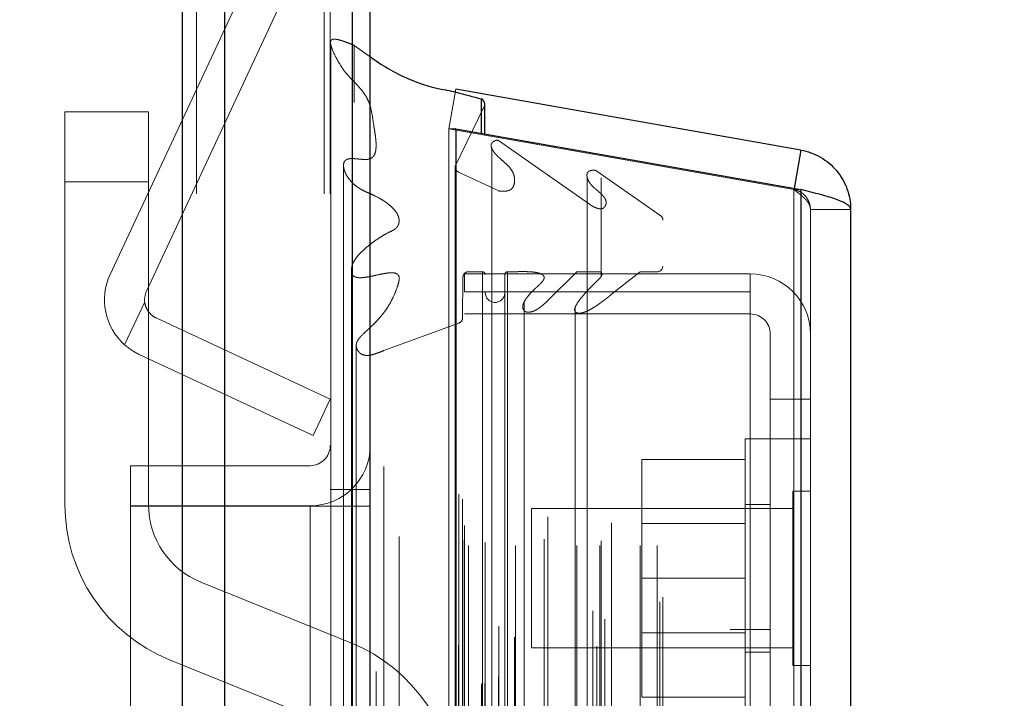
# Model space of a CAD drawing. Header units: inches. Extents: x 0.2 to 10.8, y 0.2 to 8.2.
# Tile 49 of 123: x 1.914 to 2.062, y 5.222 to 5.324. Entities that reach past the tile are written whole.
import ezdxf

# ---------------------------------------------------------------- set-up
doc = ezdxf.new("R2010")
doc.units = ezdxf.units.IN
doc.header["$MEASUREMENT"] = 0
doc.linetypes.add('HIDDEN', pattern=[0.07500000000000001, 0.05, -0.025])
doc.layers.add('DIMENSIONS', color=140, linetype='Continuous')
doc.styles.add('SLDTEXTSTYLE0', font='TXT', dxfattribs={"width": 0.7})
doc.dimstyles.new('SLDDIMSTYLE1', dxfattribs={"dimtxt": 0.0849609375, "dimasz": 0.13, "dimexe": 0, "dimexo": 0.0625, "dimgap": 0.021240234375, "dimtad": 0, "dimtih": 1, "dimtoh": 1, "dimlfac": 12, "dimrnd": 1e-09, "dimzin": 12, "dimdsep": 46, "dimtxsty": 'SLDTEXTSTYLE0', "dimsah": 1, "dimcen": 0.09, "dimadec": 0, "dimazin": 3, "dimtfac": 1, "dimtmove": 0, "dimatfit": 0, "dimfxl": 0, "dimfrac": 2, "dimtolj": 1, "dimtzin": 12, "dimarcsym": 0})

# ---------------------------------------------------------------- blocks, each defined once
blk = doc.blocks.new('_D_10')
at = {"layer": 'DIMENSIONS'}
for p, q in [((1.815014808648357, 5.103597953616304), (1.815014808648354, 5.917304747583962)), ((1.966848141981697, 5.383170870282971), (1.966848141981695, 5.917304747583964)), ((0.7802461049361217, 5.792304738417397), (0.7517160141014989, 5.792304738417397)), ((0.7517160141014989, 5.792304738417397), (0.7517160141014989, 5.657273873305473)), ((1.032715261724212, 5.792304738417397), (1.061245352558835, 5.792304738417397)), ((1.061245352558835, 5.792304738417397), (1.061245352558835, 5.657273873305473)), ((1.815014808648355, 5.792304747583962), (1.147848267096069, 5.792304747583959)), ((1.966848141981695, 5.792304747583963), (2.216848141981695, 5.792304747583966)), ((0.7517160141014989, 5.657273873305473), (0.7802461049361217, 5.657273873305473)), ((1.061245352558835, 5.657273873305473), (1.032715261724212, 5.657273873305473))]:
    blk.add_line(p, q, dxfattribs=at)
for points in [[(1.815014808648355, 5.792304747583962), (1.685014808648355, 5.812304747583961), (1.685014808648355, 5.772304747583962)], [(1.966848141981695, 5.792304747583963), (2.096848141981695, 5.772304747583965), (2.096848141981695, 5.812304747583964)]]:
    blk.add_solid(points, dxfattribs=at)
at = {"layer": 'DIMENSIONS', "char_height": 0.08333333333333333, "attachment_point": 1, "style": 'SLDTEXTSTYLE0'}
for s, insert in [('1.82', (0.7802461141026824, 5.918747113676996)), ('46.3', (0.7802461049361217, 5.764696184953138))]:
    blk.add_mtext(s, dxfattribs=dict(at, insert=insert))
blk = doc.blocks.new('_D_12')
at = {"layer": 'DIMENSIONS'}
for p, q in [((1.300181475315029, 5.689518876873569), (1.300181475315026, 6.583012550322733)), ((2.038609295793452, 5.345437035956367), (2.038609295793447, 6.583012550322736)), ((1.300181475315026, 6.458012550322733), (1.050181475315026, 6.458012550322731)), ((1.474994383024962, 6.458012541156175), (1.446464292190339, 6.458012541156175)), ((1.446464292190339, 6.458012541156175), (1.446464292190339, 6.322981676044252)), ((1.798142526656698, 6.458012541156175), (1.826672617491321, 6.458012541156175)), ((1.826672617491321, 6.458012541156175), (1.826672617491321, 6.322981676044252)), ((2.038609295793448, 6.458012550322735), (2.288609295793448, 6.458012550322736)), ((1.446464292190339, 6.322981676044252), (1.474994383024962, 6.322981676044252)), ((1.826672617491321, 6.322981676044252), (1.798142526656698, 6.322981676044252))]:
    blk.add_line(p, q, dxfattribs=at)
for points in [[(1.300181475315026, 6.458012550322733), (1.170181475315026, 6.478012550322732), (1.170181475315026, 6.438012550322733)], [(2.038609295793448, 6.458012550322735), (2.168609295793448, 6.438012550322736), (2.168609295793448, 6.478012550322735)]]:
    blk.add_solid(points, dxfattribs=at)
at = {"layer": 'DIMENSIONS', "char_height": 0.08333333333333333, "attachment_point": 1, "style": 'SLDTEXTSTYLE0'}
for s, insert in [('8.86', (1.510333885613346, 6.584454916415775)), ('225.1', (1.474994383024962, 6.430403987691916))]:
    blk.add_mtext(s, dxfattribs=dict(at, insert=insert))

msp = doc.modelspace()

# ---------------------------------------------------------------- linework, layer by layer
at = {"color": 7, "linetype": 'Continuous', "lineweight": 25}
for p, q in [((1.938772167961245, 2.897754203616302), (1.938772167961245, 5.34358365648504)), ((1.945136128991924, 2.897754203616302), (1.945136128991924, 5.342403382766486)), ((1.964212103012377, 2.897754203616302), (1.964212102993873, 5.333429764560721)), ((1.966848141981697, 2.897754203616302), (1.966848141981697, 5.333170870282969)), ((2.031172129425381, 5.304300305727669), (1.979651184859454, 5.313384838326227)), ((1.983451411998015, 5.306796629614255), (1.983451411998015, 5.311933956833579)), ((1.983961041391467, 5.306706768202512), (1.983961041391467, 5.311166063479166)), ((1.979651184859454, 5.307466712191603), (1.97958174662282, 5.307466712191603)), ((1.979651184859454, 5.307466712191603), (1.979651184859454, 2.923858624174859)), ((1.979651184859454, 5.307466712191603), (2.031172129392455, 5.298382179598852)), ((2.031172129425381, 5.304300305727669), (2.030160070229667, 5.298560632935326)), ((2.031172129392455, 5.298382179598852), (2.031172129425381, 2.932943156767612)), ((2.038609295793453, 5.295437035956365), (2.038609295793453, 2.935888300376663))]:
    msp.add_line(p, q, dxfattribs=at)
at = {"color": 7, "linetype": 'HIDDEN', "lineweight": 18}
for p, q in [((1.938772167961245, 5.34358365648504), (1.938772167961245, 2.897754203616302)), ((1.938772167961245, 5.343583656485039), (1.938772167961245, 2.897754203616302)), ((1.938772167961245, 2.897754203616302), (1.938772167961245, 5.34358365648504)), ((1.940893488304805, 2.897754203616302), (1.940893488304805, 5.342403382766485)), ((1.940893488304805, 2.897754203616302), (1.940893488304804, 5.342403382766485)), ((1.945136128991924, 2.897754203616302), (1.945136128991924, 5.342403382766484)), ((1.959969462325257, 2.897754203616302), (1.959969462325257, 5.333429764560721)), ((1.959969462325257, 2.897754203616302), (1.959969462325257, 5.333429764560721)), ((1.960848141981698, 2.897754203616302), (1.960848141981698, 5.333170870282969)), ((1.964212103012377, 2.897754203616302), (1.964212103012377, 5.333429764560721)), ((1.927978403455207, 5.285724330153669), (1.948264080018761, 5.329227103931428)), ((1.933416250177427, 5.283188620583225), (1.953701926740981, 5.326691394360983)), ((1.964466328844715, 2.911388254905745), (1.964466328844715, 5.319937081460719)), ((1.96446632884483, 5.319937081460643), (1.966848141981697, 5.31824004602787)), ((1.979651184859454, 5.313384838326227), (1.978609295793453, 5.307475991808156)), ((1.983876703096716, 5.310800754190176), (1.979575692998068, 5.301982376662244)), ((1.983876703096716, 2.920524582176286), (1.983876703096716, 5.310800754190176)), ((1.983876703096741, 2.920524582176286), (1.983876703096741, 5.310800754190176)), ((1.933720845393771, 5.309991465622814), (1.92122084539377, 5.309991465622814)), ((1.92122084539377, 5.299574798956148), (1.92122084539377, 5.309991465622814)), ((1.933720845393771, 5.309991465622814), (1.933720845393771, 5.299574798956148)), ((2.030130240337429, 5.298391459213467), (1.978609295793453, 5.307475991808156)), ((1.978609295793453, 5.307466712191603), (1.978609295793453, 2.923858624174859)), ((1.97958174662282, 5.307466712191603), (1.978609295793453, 5.307466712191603)), ((1.978609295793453, 5.307466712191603), (2.030130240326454, 5.298382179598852)), ((1.983451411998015, 2.924528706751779), (1.983451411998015, 5.306796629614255)), ((1.983961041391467, 2.924618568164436), (1.983961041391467, 5.306706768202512)), ((1.967721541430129, 2.926347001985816), (1.967721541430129, 5.304983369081)), ((1.986014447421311, 2.925593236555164), (1.986014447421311, 5.305732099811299)), ((1.98601444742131, 5.305732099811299), (2.000104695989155, 5.295866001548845)), ((1.985022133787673, 5.304486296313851), (1.985022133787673, 2.926847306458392)), ((1.97954887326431, 5.301772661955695), (1.97954887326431, 2.929552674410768)), ((1.979575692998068, 2.929342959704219), (1.979575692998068, 5.301982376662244)), ((1.980027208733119, 2.930306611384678), (1.980027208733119, 5.301018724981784)), ((1.980027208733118, 5.301018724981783), (1.986045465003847, 5.29818497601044)), ((1.980027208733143, 2.930306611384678), (1.980027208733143, 5.301018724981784)), ((1.999257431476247, 5.300244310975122), (1.999257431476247, 2.931085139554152)), ((2.000689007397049, 2.930156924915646), (2.000689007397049, 5.301168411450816)), ((2.00068900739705, 5.301168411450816), (2.010121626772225, 5.294563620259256)), ((2.001365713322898, 5.285454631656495), (2.001365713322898, 5.300161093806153)), ((1.92122084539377, 5.299574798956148), (1.92122084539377, 5.251312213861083)), ((1.933720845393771, 5.299574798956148), (1.92122084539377, 5.299574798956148)), ((1.933720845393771, 5.299574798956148), (1.92122084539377, 5.299574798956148)), ((1.933720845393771, 5.251312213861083), (1.933720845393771, 5.299574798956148)), ((1.988412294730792, 2.93150159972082), (1.988412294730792, 5.299829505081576)), ((1.986045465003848, 2.93314036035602), (1.986045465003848, 5.298184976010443)), ((2.030160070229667, 5.298560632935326), (2.030130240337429, 5.298391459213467)), ((2.031172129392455, 5.298382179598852), (2.030130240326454, 5.298382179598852)), ((2.030130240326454, 5.298382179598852), (2.030130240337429, 2.932943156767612)), ((2.030130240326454, 2.93294315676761), (2.030130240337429, 5.298382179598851)), ((2.031172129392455, 2.93294315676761), (2.031172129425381, 5.298382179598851)), ((2.000104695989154, 2.935459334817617), (2.000104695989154, 5.295866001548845)), ((2.001869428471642, 2.934190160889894), (2.001869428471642, 5.297138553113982)), ((2.010121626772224, 2.936761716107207), (2.010121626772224, 5.294563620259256)), ((2.032609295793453, 5.295437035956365), (2.032609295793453, 2.935888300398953)), ((2.032609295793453, 5.295437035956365), (2.038609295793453, 5.295437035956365)), ((1.971158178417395, 2.93762007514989), (1.971158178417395, 5.293705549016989)), ((2.010554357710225, 2.937492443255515), (2.010554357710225, 5.293832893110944)), ((1.980942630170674, 5.283120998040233), (1.980942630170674, 5.285801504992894)), ((1.980942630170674, 5.285801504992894), (2.02360929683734, 5.285801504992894)), ((1.983614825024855, 5.286115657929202), (1.981541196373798, 5.286115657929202)), ((1.981541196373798, 2.94520967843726), (1.981541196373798, 5.286115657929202)), ((1.981541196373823, 2.94520967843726), (1.981541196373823, 5.286115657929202)), ((1.983614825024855, 5.286115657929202), (1.983614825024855, 2.94520967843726)), ((1.983614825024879, 2.94520967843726), (1.983614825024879, 5.286115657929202)), ((1.984031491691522, 2.945626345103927), (1.984031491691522, 5.285698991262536)), ((1.986948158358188, 5.285698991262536), (1.986948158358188, 2.945626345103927)), ((1.988537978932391, 5.286115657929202), (1.987364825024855, 5.286115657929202)), ((1.987364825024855, 2.94520967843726), (1.987364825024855, 5.286115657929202)), ((1.987364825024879, 5.286115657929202), (1.987364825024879, 2.94520967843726)), ((1.988537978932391, 2.94520967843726), (1.988537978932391, 5.286115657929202)), ((1.997708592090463, 5.286115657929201), (1.993383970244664, 5.28182046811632)), ((2.001153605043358, 5.286115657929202), (1.997708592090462, 5.286115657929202)), ((1.997708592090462, 2.94520967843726), (1.997708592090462, 5.286115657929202)), ((2.001153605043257, 2.94520967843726), (2.001153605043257, 5.286115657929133)), ((2.001365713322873, 2.945873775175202), (2.001365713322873, 5.285454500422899)), ((2.007188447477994, 5.286115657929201), (2.002880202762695, 5.282749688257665)), ((2.007188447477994, 2.94520967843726), (2.007188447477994, 5.286115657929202)), ((2.009721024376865, 5.286115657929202), (2.007188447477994, 5.286115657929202)), ((2.009721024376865, 2.94520967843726), (2.009721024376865, 5.286115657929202)), ((2.00972102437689, 2.94520967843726), (2.00972102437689, 5.286115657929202)), ((2.02360929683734, 5.283120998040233), (2.02360929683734, 5.285801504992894)), ((1.980698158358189, 5.285282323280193), (1.980627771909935, 5.27920247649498)), ((1.980698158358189, 2.946043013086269), (1.980698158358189, 5.285282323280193)), ((1.980698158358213, 2.946043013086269), (1.980698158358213, 5.285282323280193)), ((1.992836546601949, 2.946126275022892), (1.992836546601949, 5.285240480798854)), ((1.980942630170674, 2.948204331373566), (1.980942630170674, 5.283120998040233)), ((1.980942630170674, 5.283120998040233), (2.02360929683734, 5.283120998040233)), ((2.002880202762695, 2.948575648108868), (2.002880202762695, 5.282749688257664)), ((2.02360929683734, 5.213120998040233), (2.02360929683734, 5.283120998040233)), ((1.930150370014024, 5.275199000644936), (1.933149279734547, 5.281630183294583)), ((1.933149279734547, 5.281630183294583), (1.930150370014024, 5.275199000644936)), ((1.989828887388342, 5.28156297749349), (1.989828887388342, 5.281549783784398)), ((1.989828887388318, 5.281549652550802), (1.989828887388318, 2.949761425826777)), ((1.993383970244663, 2.949504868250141), (1.993383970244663, 5.281820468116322)), ((1.993383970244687, 2.949504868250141), (1.993383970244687, 5.281820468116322)), ((1.980942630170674, 5.279801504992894), (2.02360929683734, 5.279801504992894)), ((1.997439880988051, 5.280720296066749), (1.997439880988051, 2.95060642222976)), ((1.934867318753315, 5.279201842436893), (1.960848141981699, 5.267086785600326)), ((1.980080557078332, 5.278429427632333), (1.968888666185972, 5.274338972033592)), ((1.98008055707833, 2.952895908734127), (1.98008055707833, 5.278429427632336)), ((1.980080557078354, 2.952895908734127), (1.980080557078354, 5.278429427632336)), ((1.980627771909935, 2.952122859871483), (1.980627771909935, 5.27920247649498)), ((1.980627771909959, 2.952122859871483), (1.980627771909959, 5.27920247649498)), ((2.026609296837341, 5.276801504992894), (2.026609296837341, 5.267051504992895)), ((1.958312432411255, 5.261648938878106), (1.932331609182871, 5.273763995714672)), ((1.964754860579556, 5.275113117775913), (1.964754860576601, 2.956221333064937)), ((1.968888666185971, 2.956986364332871), (1.968888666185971, 5.274338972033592)), ((1.960848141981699, 5.267086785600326), (1.958312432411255, 5.261648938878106)), ((2.026609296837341, 5.267051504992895), (2.026609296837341, 5.213120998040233)), ((2.026609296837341, 5.267051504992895), (2.032609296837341, 5.267051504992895)), ((2.022859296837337, 5.261134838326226), (2.022859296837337, 5.21946817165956)), ((2.026609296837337, 5.261134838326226), (2.022859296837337, 5.261134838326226)), ((2.032609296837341, 5.261134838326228), (2.026609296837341, 5.261134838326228)), ((2.02285929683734, 5.258051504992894), (2.007442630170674, 5.258051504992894)), ((2.007442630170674, 5.258051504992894), (2.007442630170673, 5.240301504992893)), ((1.957848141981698, 5.257122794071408), (1.931014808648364, 5.257122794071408)), ((1.931014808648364, 5.257122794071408), (1.931014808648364, 5.251122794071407)), ((1.960848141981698, 5.253587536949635), (1.966848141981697, 5.253587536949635)), ((2.030005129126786, 5.253322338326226), (2.030005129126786, 5.227280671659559)), ((2.032609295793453, 5.253322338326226), (2.030005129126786, 5.253322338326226)), ((1.957848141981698, 5.251122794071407), (1.931014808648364, 5.251122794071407)), ((1.931014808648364, 5.251087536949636), (1.931014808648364, 4.933879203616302)), ((1.931014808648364, 5.251087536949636), (1.957848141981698, 5.251087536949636)), ((1.957848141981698, 2.980170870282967), (1.957848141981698, 5.251087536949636)), ((1.957848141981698, 2.980170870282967), (1.957848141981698, 5.251087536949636)), ((1.957848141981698, 2.980170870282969), (1.957848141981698, 5.251087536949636)), ((1.957848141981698, 2.980170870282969), (1.957848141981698, 5.251087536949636)), ((1.957848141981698, 5.251087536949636), (1.960848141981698, 5.251087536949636)), ((1.960848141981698, 5.251087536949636), (1.966848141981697, 5.251087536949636)), ((1.990942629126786, 5.250718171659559), (1.990942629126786, 5.229884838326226)), ((2.030005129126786, 5.250718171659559), (1.990942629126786, 5.250718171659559)), ((2.026609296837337, 5.25134317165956), (2.022859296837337, 5.25134317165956)), ((2.02285929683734, 5.248464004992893), (2.007442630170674, 5.248464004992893)), ((2.02285929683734, 5.240301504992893), (2.007442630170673, 5.240301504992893)), ((2.007442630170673, 5.240301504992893), (2.007442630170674, 5.222551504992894)), ((1.963927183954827, 5.230667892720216), (1.94153434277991, 5.239724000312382)), ((2.020609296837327, 5.119826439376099), (2.020609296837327, 5.232659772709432)), ((2.026609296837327, 5.232659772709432), (2.020609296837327, 5.232659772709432)), ((2.007442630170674, 5.232139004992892), (2.02285929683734, 5.232139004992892)), ((1.990942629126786, 5.229884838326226), (2.030005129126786, 5.229884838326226)), ((1.936847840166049, 5.22813578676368), (1.959240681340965, 5.219079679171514)), ((2.022859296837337, 5.229259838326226), (2.026609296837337, 5.229259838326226)), ((2.030005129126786, 5.227280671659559), (2.032609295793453, 5.227280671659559)), ((2.02285929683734, 5.222551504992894), (2.007442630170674, 5.222551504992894))]:
    msp.add_line(p, q, dxfattribs=at)
at = {"color": 7, "linetype": 'HIDDEN', "lineweight": 18, "flags": 128}
for points in [[(1.960959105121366, 5.319994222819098), (1.960958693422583, 4.12518261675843), (1.96095910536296, 2.910842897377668)], [(1.962858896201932, 5.30195337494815), (1.962858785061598, 4.164373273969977), (1.962858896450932, 2.929374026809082)], [(1.964029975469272, 5.28649711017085), (1.964029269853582, 4.090630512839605), (1.964029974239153, 2.944845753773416)], [(1.964029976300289, 5.286496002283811), (1.964029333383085, 4.164380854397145), (1.964029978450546, 2.9448288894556)], [(1.971146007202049, 2.946533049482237), (1.971146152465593, 4.106124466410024), (1.971146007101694, 5.284790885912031)]]:
    msp.add_lwpolyline(points, dxfattribs=at)
at = {"color": 7, "linetype": 'Continuous', "lineweight": 25}
msp.add_arc((1.983127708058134, 5.311166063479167), 0.0008333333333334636, 359.9999999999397, 67.14223961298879, dxfattribs=at)
at = {"color": 7, "linetype": 'HIDDEN', "lineweight": 18}
for centre, radius, start, end in [((1.983127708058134, 5.311166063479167), 0.0008333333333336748, 334.0000000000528, 359.9999999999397), ((1.980382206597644, 5.301772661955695), 0.0008333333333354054, 165.4243750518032, 244.7861857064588), ((2.009721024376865, 5.293832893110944), 0.000833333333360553, 0, 61.26737527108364), ((2.009721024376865, 5.286948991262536), 0.0008333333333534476, 270.0000000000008, 0), ((1.936135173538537, 5.281920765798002), 0.00900000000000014, 154.9999999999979, 228.3193493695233), ((1.981541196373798, 5.285272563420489), 0.000843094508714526, 90, 179.3367158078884), ((1.983614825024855, 5.285698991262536), 0.0004166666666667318, 0, 90), ((1.987364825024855, 5.285698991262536), 0.0004166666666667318, 90, 180), ((2.02360929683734, 5.276801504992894), 0.009000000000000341, 0, 90), ((1.936135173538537, 5.281920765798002), 0.003000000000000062, 154.9999999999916, 185.5584317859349), ((1.985489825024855, 5.282990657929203), 0.001458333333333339, 180, 0), ((2.02360929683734, 5.276801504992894), 0.003000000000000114, 0, 90), ((1.97979449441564, 5.279212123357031), 0.0008333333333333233, 290.076542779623, 359.3367158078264), ((1.957848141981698, 5.260122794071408), 0.003000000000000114, 270.0000000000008, 0), ((1.957848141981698, 5.260122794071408), 0.009000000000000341, 270.0000000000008, 0), ((1.946220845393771, 5.251312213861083), 0.02500000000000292, 180, 247.980618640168), ((1.946220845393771, 5.251312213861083), 0.01250000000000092, 180, 247.9806186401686), ((1.954554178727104, 5.207491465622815), 0.02500000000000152, 0, 67.98061864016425)]:
    msp.add_arc(centre, radius, start, end, dxfattribs=at)
for points, knots in [([(1.968888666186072, 5.274338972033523), (1.968648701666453, 5.274239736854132), (1.96821256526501, 5.274059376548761), (1.967600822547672, 5.273846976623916), (1.967105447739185, 5.273697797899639), (1.96668637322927, 5.273616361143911), (1.966315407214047, 5.273593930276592), (1.965950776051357, 5.273638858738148), (1.965607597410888, 5.273751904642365), (1.965303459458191, 5.27394189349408), (1.965041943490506, 5.274238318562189), (1.964799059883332, 5.274681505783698), (1.964724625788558, 5.275171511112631), (1.96483267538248, 5.275574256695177), (1.964960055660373, 5.275832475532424), (1.965097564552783, 5.276042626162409), (1.965224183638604, 5.276207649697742), (1.965329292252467, 5.276332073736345), (1.965402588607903, 5.276414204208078), (1.965469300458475, 5.276486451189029), (1.965560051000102, 5.276581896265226), (1.965717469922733, 5.276739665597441), (1.96597627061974, 5.276983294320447), (1.966334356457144, 5.277308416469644), (1.966784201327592, 5.277723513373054), (1.967316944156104, 5.278229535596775), (1.96794098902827, 5.278860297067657), (1.968587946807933, 5.279598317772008), (1.969201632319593, 5.280415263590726), (1.969806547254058, 5.281375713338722), (1.970380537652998, 5.282516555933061), (1.970847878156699, 5.283668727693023), (1.971131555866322, 5.284606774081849), (1.971207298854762, 5.285196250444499), (1.971083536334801, 5.285566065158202), (1.970908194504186, 5.285763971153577), (1.970673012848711, 5.285876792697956), (1.970391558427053, 5.285944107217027), (1.97005754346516, 5.285971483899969), (1.969650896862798, 5.285950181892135), (1.969092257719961, 5.285873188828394), (1.968290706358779, 5.285721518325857), (1.967410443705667, 5.285518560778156), (1.966580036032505, 5.285350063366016), (1.965940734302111, 5.285253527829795), (1.96541014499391, 5.28520842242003), (1.964979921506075, 5.285235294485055), (1.964624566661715, 5.2853193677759), (1.964322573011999, 5.285473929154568), (1.964144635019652, 5.285716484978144), (1.964018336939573, 5.286069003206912), (1.964007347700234, 5.28666963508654), (1.964264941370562, 5.287468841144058), (1.964816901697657, 5.288306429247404), (1.965511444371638, 5.289083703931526), (1.966338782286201, 5.289830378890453), (1.967281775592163, 5.29056249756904), (1.968340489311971, 5.291272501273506), (1.969323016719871, 5.29187837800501), (1.970154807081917, 5.292240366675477), (1.970594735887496, 5.292517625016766), (1.9708070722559, 5.292737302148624), (1.970933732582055, 5.292908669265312), (1.971061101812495, 5.293143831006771), (1.971164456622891, 5.293501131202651), (1.971169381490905, 5.294077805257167), (1.970896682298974, 5.294798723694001), (1.970328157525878, 5.295549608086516), (1.969559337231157, 5.296245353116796), (1.968576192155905, 5.296917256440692), (1.967498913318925, 5.297484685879), (1.966523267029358, 5.297905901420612), (1.965822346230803, 5.29823026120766), (1.965330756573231, 5.298509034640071), (1.964905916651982, 5.298785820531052), (1.964498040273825, 5.299097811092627), (1.964065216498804, 5.299505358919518), (1.963676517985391, 5.299956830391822), (1.963350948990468, 5.300435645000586), (1.96309347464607, 5.300933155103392), (1.96291438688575, 5.301440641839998), (1.962838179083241, 5.301959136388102), (1.962869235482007, 5.302381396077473), (1.963029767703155, 5.302672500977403), (1.963227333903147, 5.30283371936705), (1.963481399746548, 5.302948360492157), (1.963770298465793, 5.303015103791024), (1.964035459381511, 5.303029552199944), (1.964363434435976, 5.303021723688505), (1.964853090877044, 5.302983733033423), (1.965465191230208, 5.302921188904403), (1.9660796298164, 5.302874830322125), (1.966570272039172, 5.302907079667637), (1.967019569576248, 5.303077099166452), (1.967430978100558, 5.303412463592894), (1.967640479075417, 5.303988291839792), (1.967724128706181, 5.304655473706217), (1.96772354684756, 5.305334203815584), (1.967665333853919, 5.306017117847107), (1.967574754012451, 5.306701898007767), (1.967466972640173, 5.30738855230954), (1.967289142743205, 5.308484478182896), (1.967126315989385, 5.309811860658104), (1.966771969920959, 5.311161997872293), (1.966363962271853, 5.312088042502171), (1.965938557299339, 5.312773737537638), (1.965477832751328, 5.313372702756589), (1.964965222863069, 5.313952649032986), (1.964414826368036, 5.314514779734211), (1.96386427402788, 5.315073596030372), (1.963023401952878, 5.315995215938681), (1.962082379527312, 5.317428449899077), (1.961339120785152, 5.318858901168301), (1.961010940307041, 5.319807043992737), (1.960914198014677, 5.320138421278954), (1.960901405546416, 5.320387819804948), (1.960930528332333, 5.320574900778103), (1.961010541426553, 5.320725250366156), (1.961164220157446, 5.320844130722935), (1.961488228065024, 5.320887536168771), (1.961892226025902, 5.320835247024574), (1.962387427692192, 5.320717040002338), (1.962963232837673, 5.320526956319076), (1.963677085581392, 5.320267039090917), (1.96418756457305, 5.320053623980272), (1.96446632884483, 5.319937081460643)], [0, 0, 0, 0, 0.008872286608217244, 0.01612541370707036, 0.02174609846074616, 0.02591638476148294, 0.02987303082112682, 0.03354252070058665, 0.03754625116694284, 0.04179610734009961, 0.04627770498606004, 0.0534150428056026, 0.06299119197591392, 0.06772248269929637, 0.07187230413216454, 0.07540821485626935, 0.07828040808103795, 0.08045402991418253, 0.08191536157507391, 0.08266964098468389, 0.08386329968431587, 0.08672353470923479, 0.09127627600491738, 0.09753270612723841, 0.1054745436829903, 0.1150640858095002, 0.1262256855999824, 0.1402994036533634, 0.1541729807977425, 0.1679059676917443, 0.1876310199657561, 0.2086758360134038, 0.2218831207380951, 0.2309668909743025, 0.2351391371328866, 0.2385107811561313, 0.2412443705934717, 0.2442145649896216, 0.247807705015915, 0.2519025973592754, 0.2571460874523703, 0.2659640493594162, 0.2783557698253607, 0.2865799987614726, 0.2934993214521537, 0.2991600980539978, 0.3035701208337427, 0.3071067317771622, 0.3110142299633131, 0.3153527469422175, 0.3188501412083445, 0.3274645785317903, 0.3420622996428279, 0.3553303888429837, 0.3691036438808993, 0.3833737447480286, 0.3982140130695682, 0.4136846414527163, 0.4298233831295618, 0.4393579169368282, 0.4454158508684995, 0.4484141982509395, 0.4505939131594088, 0.4544216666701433, 0.4598406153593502, 0.4668142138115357, 0.4801082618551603, 0.4928425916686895, 0.5050445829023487, 0.5199037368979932, 0.5363136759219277, 0.5476217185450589, 0.556600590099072, 0.56317386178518, 0.5674419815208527, 0.5747792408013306, 0.5824004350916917, 0.5903211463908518, 0.5985648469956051, 0.6063713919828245, 0.614155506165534, 0.6219303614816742, 0.6298855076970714, 0.6329290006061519, 0.635963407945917, 0.639124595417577, 0.6423463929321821, 0.645586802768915, 0.6475698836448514, 0.6528234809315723, 0.6612749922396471, 0.6672674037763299, 0.6724480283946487, 0.6768412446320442, 0.6826811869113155, 0.6924101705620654, 0.7026705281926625, 0.7128514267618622, 0.7231213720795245, 0.7334590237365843, 0.7438484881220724, 0.7542837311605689, 0.7832136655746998, 0.803770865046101, 0.8158908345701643, 0.827149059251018, 0.8374498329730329, 0.8467527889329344, 0.8577766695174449, 0.8680944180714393, 0.8775831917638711, 0.9073713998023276, 0.9387956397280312, 0.9462898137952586, 0.9513720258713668, 0.954165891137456, 0.9573496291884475, 0.9596885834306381, 0.9612933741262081, 0.9645226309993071, 0.9694253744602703, 0.9744052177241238, 0.9811025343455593, 0.9896804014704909, 1, 1, 1, 1]), ([(1.986045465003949, 5.298184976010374), (1.986152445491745, 5.298171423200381), (1.986364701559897, 5.298144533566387), (1.986682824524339, 5.298133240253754), (1.986987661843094, 5.29814503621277), (1.987270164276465, 5.298182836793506), (1.987522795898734, 5.298247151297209), (1.987739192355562, 5.298337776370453), (1.987939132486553, 5.298474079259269), (1.988155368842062, 5.298705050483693), (1.988372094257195, 5.299176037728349), (1.988448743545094, 5.299844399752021), (1.988337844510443, 5.300556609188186), (1.988028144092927, 5.301231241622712), (1.987576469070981, 5.301836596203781), (1.986986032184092, 5.302390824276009), (1.986377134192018, 5.302904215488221), (1.985858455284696, 5.303393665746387), (1.985489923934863, 5.30379453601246), (1.985231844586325, 5.304129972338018), (1.984964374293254, 5.30455072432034), (1.984820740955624, 5.305043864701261), (1.985071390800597, 5.305442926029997), (1.985297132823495, 5.30562370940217), (1.985548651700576, 5.305732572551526), (1.985798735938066, 5.30577630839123), (1.985946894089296, 5.305745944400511), (1.986014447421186, 5.305732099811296)], [0, 0, 0, 0, 0.02322157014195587, 0.0460730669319, 0.06793507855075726, 0.0884130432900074, 0.1073706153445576, 0.1249653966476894, 0.1417074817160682, 0.1651210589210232, 0.2142228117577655, 0.288366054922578, 0.3612387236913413, 0.4313950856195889, 0.4999679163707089, 0.5667291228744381, 0.6421483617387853, 0.7038738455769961, 0.7517319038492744, 0.7863485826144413, 0.8174192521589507, 0.8972091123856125, 0.9230384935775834, 0.9465894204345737, 0.9676562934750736, 0.985252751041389, 1, 1, 1, 1]), ([(2.000104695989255, 5.295866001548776), (2.000221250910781, 5.295813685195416), (2.000432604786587, 5.29571881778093), (2.000728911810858, 5.295604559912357), (2.000965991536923, 5.295541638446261), (2.001202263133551, 5.295505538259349), (2.001496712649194, 5.295513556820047), (2.001803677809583, 5.29570595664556), (2.002015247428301, 5.296007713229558), (2.002116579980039, 5.296336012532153), (2.002089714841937, 5.296651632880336), (2.001992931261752, 5.296914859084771), (2.001869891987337, 5.297131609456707), (2.001746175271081, 5.297304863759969), (2.00163793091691, 5.297437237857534), (2.001449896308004, 5.297648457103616), (2.001145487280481, 5.297938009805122), (2.000710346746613, 5.298302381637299), (2.000291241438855, 5.298656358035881), (1.999907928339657, 5.299026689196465), (1.999576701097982, 5.299443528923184), (1.999319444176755, 5.299935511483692), (1.999187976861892, 5.300468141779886), (1.999251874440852, 5.3009051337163), (1.999485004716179, 5.301113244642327), (1.999657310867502, 5.301204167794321), (1.999856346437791, 5.301265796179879), (2.000071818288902, 5.301297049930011), (2.000291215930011, 5.301294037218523), (2.000506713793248, 5.30125681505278), (2.000628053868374, 5.301197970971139), (2.000689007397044, 5.30116841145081)], [0, 0, 0, 0, 0.03507791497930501, 0.0636082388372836, 0.08573389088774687, 0.09992118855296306, 0.1256758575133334, 0.1579680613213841, 0.1991624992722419, 0.241550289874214, 0.2782194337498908, 0.3106995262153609, 0.3390023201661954, 0.3627118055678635, 0.3814729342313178, 0.3951231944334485, 0.4533442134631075, 0.5116860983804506, 0.5693972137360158, 0.6175998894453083, 0.6755400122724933, 0.7425291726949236, 0.8061651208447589, 0.8706370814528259, 0.8890105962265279, 0.9071321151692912, 0.9254109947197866, 0.9439119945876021, 0.9625291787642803, 0.9811770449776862, 1, 1, 1, 1]), ([(2.032609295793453, 5.295437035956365), (2.032606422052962, 5.295536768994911), (2.032600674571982, 5.295736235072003), (2.032554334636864, 5.296032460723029), (2.032480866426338, 5.296322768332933), (2.032378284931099, 5.296604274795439), (2.03224834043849, 5.296874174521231), (2.032092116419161, 5.297129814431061), (2.031866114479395, 5.297428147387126), (2.031547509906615, 5.297747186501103), (2.031116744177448, 5.298047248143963), (2.030641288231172, 5.298274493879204), (2.03030058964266, 5.298352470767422), (2.030130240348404, 5.298391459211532)], [0, 0, 0, 0, 0.07144899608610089, 0.1428979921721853, 0.2143469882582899, 0.2857959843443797, 0.3572449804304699, 0.4286939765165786, 0.5001429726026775, 0.6251072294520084, 0.750071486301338, 0.8750357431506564, 0.9999999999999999, 0.9999999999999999, 0.9999999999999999, 0.9999999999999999]), ([(2.030130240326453, 5.298382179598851), (2.030227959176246, 5.298312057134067), (2.030423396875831, 5.298171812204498), (2.030707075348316, 5.297961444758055), (2.030980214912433, 5.297751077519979), (2.031239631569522, 5.297540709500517), (2.031482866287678, 5.297330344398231), (2.031707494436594, 5.297119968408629), (2.031962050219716, 5.296857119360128), (2.032220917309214, 5.296541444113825), (2.032441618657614, 5.296173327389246), (2.032582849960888, 5.295805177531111), (2.032600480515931, 5.295559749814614), (2.032609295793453, 5.295437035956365)], [0, 0, 0, 0, 0.0714489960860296, 0.1428979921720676, 0.2143469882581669, 0.2857959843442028, 0.3572449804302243, 0.4286939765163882, 0.5001429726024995, 0.6251072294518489, 0.7500714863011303, 0.8750357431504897, 1, 1, 1, 1]), ([(1.993383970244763, 5.28182046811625), (1.993204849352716, 5.281646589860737), (1.992871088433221, 5.28132259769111), (1.992357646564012, 5.280902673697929), (1.991896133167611, 5.280566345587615), (1.991484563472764, 5.280313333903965), (1.991084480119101, 5.280156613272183), (1.990709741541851, 5.280076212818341), (1.99037150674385, 5.280059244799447), (1.990061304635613, 5.280112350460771), (1.989813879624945, 5.280279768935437), (1.989682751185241, 5.280513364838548), (1.98962426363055, 5.28076131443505), (1.989624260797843, 5.28104078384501), (1.989724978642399, 5.281393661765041), (1.989965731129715, 5.281850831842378), (1.990334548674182, 5.282397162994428), (1.990794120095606, 5.282914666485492), (1.991263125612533, 5.283389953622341), (1.991699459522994, 5.283793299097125), (1.992137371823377, 5.284190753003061), (1.992466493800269, 5.28452798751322), (1.99266917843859, 5.284802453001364), (1.992782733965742, 5.2849899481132), (1.9928520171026, 5.285191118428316), (1.992812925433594, 5.285402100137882), (1.992709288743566, 5.285556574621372), (1.992569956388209, 5.285682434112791), (1.992394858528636, 5.285788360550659), (1.992155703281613, 5.285883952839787), (1.991853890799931, 5.285963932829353), (1.991374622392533, 5.286052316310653), (1.990661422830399, 5.286115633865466), (1.989667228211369, 5.286144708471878), (1.988937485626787, 5.286125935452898), (1.988537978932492, 5.286115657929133)], [0, 0, 0, 0, 0.0521996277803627, 0.09726501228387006, 0.1350835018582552, 0.1658552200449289, 0.1902793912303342, 0.2131614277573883, 0.2326046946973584, 0.2481648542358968, 0.2663591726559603, 0.2887028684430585, 0.3079429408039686, 0.327023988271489, 0.3572809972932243, 0.3963453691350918, 0.4447609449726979, 0.5032692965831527, 0.5447461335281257, 0.5863842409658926, 0.6277933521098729, 0.6681887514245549, 0.684199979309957, 0.7004267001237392, 0.7165372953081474, 0.73301779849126, 0.7507448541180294, 0.7613872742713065, 0.7740462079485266, 0.7894688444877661, 0.8079729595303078, 0.8290578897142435, 0.8744776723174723, 0.9312812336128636, 1, 1, 1, 1]), ([(2.002880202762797, 5.282749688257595), (2.002771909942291, 5.282649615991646), (2.002555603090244, 5.282449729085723), (2.002206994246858, 5.282167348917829), (2.001848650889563, 5.281893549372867), (2.001484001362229, 5.281626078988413), (2.001118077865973, 5.281360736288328), (2.000747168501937, 5.281101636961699), (2.000367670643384, 5.280852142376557), (1.999930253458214, 5.280584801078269), (1.999454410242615, 5.28032527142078), (1.998958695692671, 5.280099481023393), (1.998529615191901, 5.279963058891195), (1.998179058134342, 5.279918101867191), (1.997895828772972, 5.279925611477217), (1.997655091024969, 5.27998032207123), (1.997468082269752, 5.28013166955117), (1.997363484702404, 5.280360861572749), (1.997391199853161, 5.280611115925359), (1.997475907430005, 5.280851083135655), (1.997713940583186, 5.281373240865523), (1.998408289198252, 5.282314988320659), (1.99940484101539, 5.28341233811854), (2.000278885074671, 5.284296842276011), (2.000807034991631, 5.284828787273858), (2.001171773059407, 5.285170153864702), (2.001379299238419, 5.285452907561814), (2.001478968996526, 5.285662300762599), (2.001475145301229, 5.285845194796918), (2.001379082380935, 5.285975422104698), (2.001269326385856, 5.286061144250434), (2.001188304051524, 5.286099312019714), (2.001153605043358, 5.286115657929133)], [0, 0, 0, 0, 0.03196267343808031, 0.06384306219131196, 0.09557510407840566, 0.127060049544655, 0.1582197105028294, 0.1891082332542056, 0.2198099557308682, 0.2503837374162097, 0.2921714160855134, 0.3271640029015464, 0.3551312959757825, 0.3760526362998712, 0.3905024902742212, 0.4055568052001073, 0.4210712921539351, 0.4381167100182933, 0.4626969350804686, 0.4836345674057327, 0.5007231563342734, 0.6025883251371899, 0.7504184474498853, 0.8305027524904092, 0.8762067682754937, 0.9146621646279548, 0.9387349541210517, 0.9563171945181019, 0.970395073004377, 0.9824137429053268, 0.9924684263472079, 1, 1, 1, 1]), ([(2.001153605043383, 5.286115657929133), (2.001175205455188, 5.286105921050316), (2.001233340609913, 5.286079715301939), (2.001324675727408, 5.286020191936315), (2.001432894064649, 5.285921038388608), (2.0014588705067, 5.285825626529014), (2.001473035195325, 5.285773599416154)], [0, 0, 0, 0, 0.12987477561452, 0.3495438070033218, 0.64531287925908, 1, 1, 1, 1]), ([(1.933149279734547, 5.281630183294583), (1.933174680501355, 5.28136917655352), (1.933233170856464, 5.281117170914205), (1.933414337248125, 5.280630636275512), (1.933537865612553, 5.280397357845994), (1.933836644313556, 5.279975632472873), (1.934016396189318, 5.27978126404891), (1.934413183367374, 5.279450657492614), (1.93463046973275, 5.279312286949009), (1.934867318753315, 5.279201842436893)], [0, 0, 0, 0, 0.25, 0.25, 0.5, 0.5, 0.75, 0.75, 1, 1, 1, 1])]:
    msp.add_open_spline(points, degree=3, knots=knots, dxfattribs=at)
at = {"color": 7, "linetype": 'Continuous', "lineweight": 25}
for points, knots in [([(1.966848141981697, 5.31824004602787), (1.966923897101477, 5.318185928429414), (1.96876336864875, 5.316871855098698), (1.972229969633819, 5.314826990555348), (1.976366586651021, 5.313560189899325), (1.97871787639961, 5.313184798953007), (1.980494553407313, 5.312743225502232), (1.982199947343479, 5.312276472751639), (1.98345141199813, 5.311933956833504)], [0, 0, 0, 0, 0.01691100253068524, 0.4106297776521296, 0.703228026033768, 0.7130743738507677, 0.7894461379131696, 0.9999999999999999, 0.9999999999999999, 0.9999999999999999, 0.9999999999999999]), ([(2.031172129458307, 5.304300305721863), (2.032203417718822, 5.304118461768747), (2.033202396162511, 5.303754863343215), (2.035016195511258, 5.302707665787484), (2.035830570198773, 5.302024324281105), (2.037176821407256, 5.300419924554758), (2.037708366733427, 5.29949926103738), (2.038424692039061, 5.297531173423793), (2.038609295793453, 5.296484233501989), (2.038609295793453, 5.295437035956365)], [0, 0, 0, 0, 0.25, 0.25, 0.5, 0.5, 0.75, 0.75, 1, 1, 1, 1]), ([(2.038609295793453, 5.295437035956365), (2.038609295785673, 5.295682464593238), (2.038424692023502, 5.295927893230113), (2.037708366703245, 5.29641875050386), (2.037176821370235, 5.296664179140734), (2.035830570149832, 5.297155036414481), (2.03501619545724, 5.297400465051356), (2.033202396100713, 5.297891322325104), (2.032203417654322, 5.298136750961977), (2.031172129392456, 5.298382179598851)], [0, 0, 0, 0, 0.25, 0.25, 0.5, 0.5, 0.75, 0.75, 1, 1, 1, 1])]:
    msp.add_open_spline(points, degree=3, knots=knots, dxfattribs=at)
at = {"color": 7, "linetype": 'HIDDEN', "lineweight": 18}
msp.add_open_spline([(1.932331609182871, 5.273763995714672), (1.931535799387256, 5.274135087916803), (1.930808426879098, 5.27461309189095), (1.930150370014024, 5.275199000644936)], degree=3, dxfattribs=at)

# ---------------------------------------------------------------- dimensions: what is measured, and where the dimension line sits
at = {"layer": 'DIMENSIONS'}
dim = msp.add_linear_dim(base=(2.038609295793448, 6.458012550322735), p1=(1.300181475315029, 5.639518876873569), p2=(2.038609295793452, 5.295437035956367), angle=1.378303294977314e-13, dimstyle='SLDDIMSTYLE1', dxfattribs=at)
dim.commit()
dim.dimension.update_dxf_attribs({"geometry": '_D_12', "text_midpoint": (1.636568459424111, 6.458012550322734), "dimtype": 160})
dim = msp.add_linear_dim(base=(1.815014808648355, 5.792304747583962), p1=(1.966848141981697, 5.333170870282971), p2=(1.815014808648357, 5.053597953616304), dimstyle='SLDDIMSTYLE1', dxfattribs=at)
dim.commit()
dim.dimension.update_dxf_attribs({"geometry": '_D_10', "text_midpoint": (0.9064806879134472, 5.792304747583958), "dimtype": 160})

doc.saveas('drawing.dxf')
